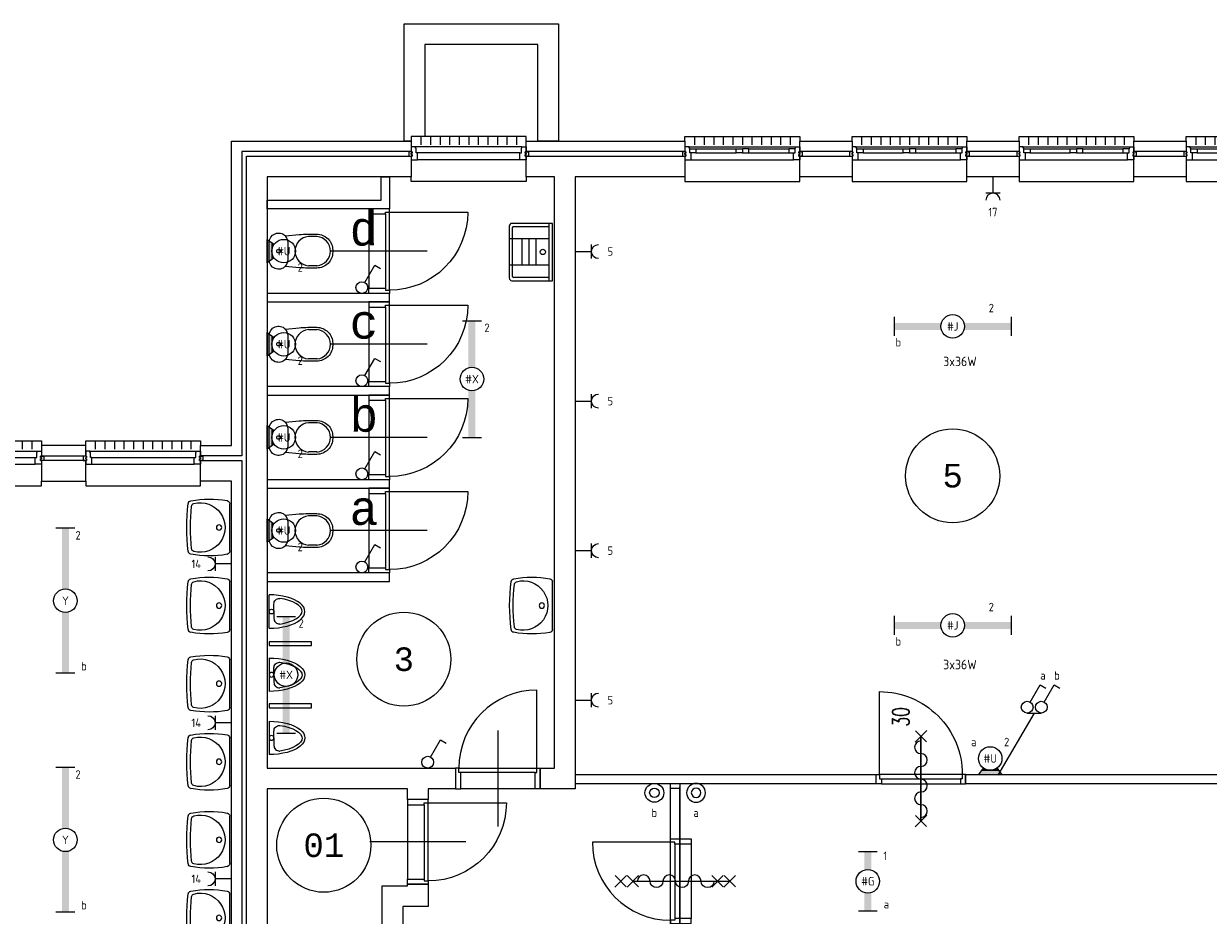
# Model space of a CAD drawing. Header units: millimetres. Extents: x 3141 to 84785, y 12240 to 40624.
# Tile 8 of 19: x 17320 to 29907, y 26779 to 36256. Entities that reach past the tile are written whole.
import ezdxf
from ezdxf.enums import TextEntityAlignment as Align
from ezdxf.xclip import XClip

# ---------------------------------------------------------------- set-up
doc = ezdxf.new("R2010")
doc.units = ezdxf.units.MM
doc.header["$LTSCALE"] = 50
doc.header["$XCLIPFRAME"] = 0
doc.layers.get('0').update_dxf_attribs({"linetype": 'CONTINUOUS'})
for name, color, linetype in [('EL6222--', 3, 'CONTINUOUS'), ('EL6311--', 3, 'CONTINUOUS'), ('Xref', 8, 'CONTINUOUS'), ('Xref-beg26$0$AL$1A---_ALGEMEEN', 8, 'CONTINUOUS'), ('Xref-beg26$0$AT$1A---_TEKST035', 8, 'CONTINUOUS'), ('Xref-beg26$0$AT$1A---_TEKST050', 8, 'CONTINUOUS'), ('Xref-beg26$0$AT$1A---_TEKST070', 8, 'CONTINUOUS')]:
    doc.layers.add(name, color=color, linetype=linetype)
doc.styles.add('buro-018', font='Isocp.shx', dxfattribs={"height": 90})
doc.styles.add('Xref-beg26$0$MONOTXT', font='MONOTXT')
doc.styles.add('Xref-beg26$0$ROMANS', font='ROMANS')

# ---------------------------------------------------------------- blocks, each defined once
blk = doc.blocks.new('*O60')
at = {"layer": 'Xref-beg26$0$AL$1A---_ALGEMEEN', "color": 0, "linetype": 'Continuous', "lineweight": 0}
for p, q in [((-565.5, 130), (565.5, 130)), ((-508.33, 240), (-508.33, 150)), ((-406.66, 240), (-406.66, 150)), ((-305, 240), (-305, 150)), ((-203.33, 240), (-203.33, 150)), ((-101.66, 240), (-101.66, 150)), ((0, 240), (0, 150)), ((101.66, 240), (101.66, 150)), ((203.33, 240), (203.33, 150)), ((305, 240), (305, 150)), ((406.66, 240), (406.66, 150)), ((508.33, 240), (508.33, 150)), ((-493, 106), (-67, 106)), ((-493, 63), (-67, 63)), ((67, 106), (493, 106)), ((67, 63), (493, 63)), ((-543, -9), (543, -9))]:
    blk.add_line(p, q, dxfattribs=at)
for points in [[(-610, 190), (-610, 240), (610, 240), (610, 190)], [(-610, -190), (-610, -240), (610, -240), (610, -190)]]:
    blk.add_lwpolyline(points, dxfattribs=at)
for points in [[(-610, -9), (-545.15, -9), (-543, -6.86), (-543, 63), (-560, 63), (-560, 114), (-565.5, 114), (-565.5, 127.78), (-567.72, 130), (-610, 130), (-610, 76), (-601, 76), (-601, 60), (-610, 60), (-610, 46), (-601, 46), (-601, 30), (-610, 30)], [(610, -9), (545.15, -9), (543, -6.86), (543, 63), (560, 63), (560, 114), (565.5, 114), (565.5, 127.78), (567.72, 130), (610, 130), (610, 76), (601, 76), (601, 60), (610, 60), (610, 46), (601, 46), (601, 30), (610, 30)], [(-635, 30), (-601, 30), (-601, 46), (-610, 46), (-610, 60), (-601, 60), (-601, 76), (-635, 76)], [(-560, 106), (-493, 106), (-493, 63), (-560, 63)], [(-67, 106), (0, 106), (0, 63), (-67, 63)], [(67, 106), (0, 106), (0, 63), (67, 63)], [(560, 106), (493, 106), (493, 63), (560, 63)], [(635, 30), (601, 30), (601, 46), (610, 46), (610, 60), (601, 60), (601, 76), (635, 76)]]:
    blk.add_lwpolyline(points, close=True, dxfattribs=at)
blk = doc.blocks.new('*O61')
at = {"layer": 'Xref-beg26$0$AL$1A---_ALGEMEEN', "color": 0, "linetype": 'Continuous', "lineweight": 0}
for p, q in [((-565.5, 130), (565.5, 130)), ((-508.33, 240), (-508.33, 150)), ((-406.66, 240), (-406.66, 150)), ((-305, 240), (-305, 150)), ((-203.33, 240), (-203.33, 150)), ((-101.66, 240), (-101.66, 150)), ((0, 240), (0, 150)), ((101.66, 240), (101.66, 150)), ((203.33, 240), (203.33, 150)), ((305, 240), (305, 150)), ((406.66, 240), (406.66, 150)), ((508.33, 240), (508.33, 150)), ((-493, 106), (-67, 106)), ((-493, 63), (-67, 63)), ((67, 106), (493, 106)), ((67, 63), (493, 63)), ((-543, -9), (543, -9))]:
    blk.add_line(p, q, dxfattribs=at)
for points in [[(-610, 190), (-610, 240), (610, 240), (610, 190)], [(-610, -190), (-610, -240), (610, -240), (610, -190)]]:
    blk.add_lwpolyline(points, dxfattribs=at)
for points in [[(-610, -9), (-545.15, -9), (-543, -6.86), (-543, 63), (-560, 63), (-560, 114), (-565.5, 114), (-565.5, 127.78), (-567.72, 130), (-610, 130), (-610, 76), (-601, 76), (-601, 60), (-610, 60), (-610, 46), (-601, 46), (-601, 30), (-610, 30)], [(610, -9), (545.15, -9), (543, -6.86), (543, 63), (560, 63), (560, 114), (565.5, 114), (565.5, 127.78), (567.72, 130), (610, 130), (610, 76), (601, 76), (601, 60), (610, 60), (610, 46), (601, 46), (601, 30), (610, 30)], [(-635, 30), (-601, 30), (-601, 46), (-610, 46), (-610, 60), (-601, 60), (-601, 76), (-635, 76)], [(-560, 106), (-493, 106), (-493, 63), (-560, 63)], [(-67, 106), (0, 106), (0, 63), (-67, 63)], [(67, 106), (0, 106), (0, 63), (67, 63)], [(560, 106), (493, 106), (493, 63), (560, 63)], [(635, 30), (601, 30), (601, 46), (610, 46), (610, 60), (601, 60), (601, 76), (635, 76)]]:
    blk.add_lwpolyline(points, close=True, dxfattribs=at)
blk = doc.blocks.new('*O62')
at = {"layer": 'Xref-beg26$0$AL$1A---_ALGEMEEN', "color": 0, "linetype": 'Continuous', "lineweight": 0}
for p, q in [((-565.5, 130), (565.5, 130)), ((-508.33, 240), (-508.33, 150)), ((-406.66, 240), (-406.66, 150)), ((-305, 240), (-305, 150)), ((-203.33, 240), (-203.33, 150)), ((-101.66, 240), (-101.66, 150)), ((0, 240), (0, 150)), ((101.66, 240), (101.66, 150)), ((203.33, 240), (203.33, 150)), ((305, 240), (305, 150)), ((406.66, 240), (406.66, 150)), ((508.33, 240), (508.33, 150)), ((-493, 106), (-67, 106)), ((-493, 63), (-67, 63)), ((67, 106), (493, 106)), ((67, 63), (493, 63)), ((-543, -9), (543, -9))]:
    blk.add_line(p, q, dxfattribs=at)
for points in [[(-610, 190), (-610, 240), (610, 240), (610, 190)], [(-610, -190), (-610, -240), (610, -240), (610, -190)]]:
    blk.add_lwpolyline(points, dxfattribs=at)
for points in [[(-610, -9), (-545.15, -9), (-543, -6.86), (-543, 63), (-560, 63), (-560, 114), (-565.5, 114), (-565.5, 127.78), (-567.72, 130), (-610, 130), (-610, 76), (-601, 76), (-601, 60), (-610, 60), (-610, 46), (-601, 46), (-601, 30), (-610, 30)], [(610, -9), (545.15, -9), (543, -6.86), (543, 63), (560, 63), (560, 114), (565.5, 114), (565.5, 127.78), (567.72, 130), (610, 130), (610, 76), (601, 76), (601, 60), (610, 60), (610, 46), (601, 46), (601, 30), (610, 30)], [(-635, 30), (-601, 30), (-601, 46), (-610, 46), (-610, 60), (-601, 60), (-601, 76), (-635, 76)], [(-560, 106), (-493, 106), (-493, 63), (-560, 63)], [(-67, 106), (0, 106), (0, 63), (-67, 63)], [(67, 106), (0, 106), (0, 63), (67, 63)], [(560, 106), (493, 106), (493, 63), (560, 63)], [(635, 30), (601, 30), (601, 46), (610, 46), (610, 60), (601, 60), (601, 76), (635, 76)]]:
    blk.add_lwpolyline(points, close=True, dxfattribs=at)
blk = doc.blocks.new('*O63')
at = {"layer": 'Xref-beg26$0$AL$1A---_ALGEMEEN', "color": 0, "linetype": 'Continuous', "lineweight": 0}
for p, q in [((-565.5, 130), (565.5, 130)), ((-508.33, 240), (-508.33, 150)), ((-406.66, 240), (-406.66, 150)), ((-305, 240), (-305, 150)), ((-203.33, 240), (-203.33, 150)), ((-101.66, 240), (-101.66, 150)), ((0, 240), (0, 150)), ((101.66, 240), (101.66, 150)), ((203.33, 240), (203.33, 150)), ((305, 240), (305, 150)), ((406.66, 240), (406.66, 150)), ((508.33, 240), (508.33, 150)), ((-493, 106), (-67, 106)), ((-493, 63), (-67, 63)), ((67, 106), (493, 106)), ((67, 63), (493, 63)), ((-543, -9), (543, -9))]:
    blk.add_line(p, q, dxfattribs=at)
for points in [[(-610, 190), (-610, 240), (610, 240), (610, 190)], [(-610, -190), (-610, -240), (610, -240), (610, -190)]]:
    blk.add_lwpolyline(points, dxfattribs=at)
for points in [[(-610, -9), (-545.15, -9), (-543, -6.86), (-543, 63), (-560, 63), (-560, 114), (-565.5, 114), (-565.5, 127.78), (-567.72, 130), (-610, 130), (-610, 76), (-601, 76), (-601, 60), (-610, 60), (-610, 46), (-601, 46), (-601, 30), (-610, 30)], [(610, -9), (545.15, -9), (543, -6.86), (543, 63), (560, 63), (560, 114), (565.5, 114), (565.5, 127.78), (567.72, 130), (610, 130), (610, 76), (601, 76), (601, 60), (610, 60), (610, 46), (601, 46), (601, 30), (610, 30)], [(-635, 30), (-601, 30), (-601, 46), (-610, 46), (-610, 60), (-601, 60), (-601, 76), (-635, 76)], [(-560, 106), (-493, 106), (-493, 63), (-560, 63)], [(-67, 106), (0, 106), (0, 63), (-67, 63)], [(67, 106), (0, 106), (0, 63), (67, 63)], [(560, 106), (493, 106), (493, 63), (560, 63)], [(635, 30), (601, 30), (601, 46), (610, 46), (610, 60), (601, 60), (601, 76), (635, 76)]]:
    blk.add_lwpolyline(points, close=True, dxfattribs=at)
blk = doc.blocks.new('*O106')
at = {"layer": 'Xref-beg26$0$AL$1A---_ALGEMEEN', "color": 0, "linetype": 'Continuous', "lineweight": 0}
for p, q in [((-565.5, 130), (565.5, 130)), ((-508.33, 240), (-508.33, 150)), ((-406.66, 240), (-406.66, 150)), ((-305, 240), (-305, 150)), ((-203.33, 240), (-203.33, 150)), ((-101.66, 240), (-101.66, 150)), ((0, 240), (0, 150)), ((101.66, 240), (101.66, 150)), ((203.33, 240), (203.33, 150)), ((305, 240), (305, 150)), ((406.66, 240), (406.66, 150)), ((508.33, 240), (508.33, 150)), ((-543, 63), (543, 63)), ((-543, -9), (543, -9))]:
    blk.add_line(p, q, dxfattribs=at)
for points in [[(-610, 190), (-610, 240), (610, 240), (610, 190)], [(-610, -190), (-610, -240), (610, -240), (610, -190)]]:
    blk.add_lwpolyline(points, dxfattribs=at)
for points in [[(-610, -9), (-545.15, -9), (-543, -6.86), (-543, 63), (-560, 63), (-560, 114), (-565.5, 114), (-565.5, 127.78), (-567.72, 130), (-610, 130), (-610, 76), (-601, 76), (-601, 60), (-610, 60), (-610, 46), (-601, 46), (-601, 30), (-610, 30)], [(610, -9), (545.15, -9), (543, -6.86), (543, 63), (560, 63), (560, 114), (565.5, 114), (565.5, 127.78), (567.72, 130), (610, 130), (610, 76), (601, 76), (601, 60), (610, 60), (610, 46), (601, 46), (601, 30), (610, 30)], [(-635, 30), (-601, 30), (-601, 46), (-610, 46), (-610, 60), (-601, 60), (-601, 76), (-635, 76)], [(635, 30), (601, 30), (601, 46), (610, 46), (610, 60), (601, 60), (601, 76), (635, 76)]]:
    blk.add_lwpolyline(points, close=True, dxfattribs=at)
blk = doc.blocks.new('*O107')
at = {"layer": 'Xref-beg26$0$AL$1A---_ALGEMEEN', "color": 0, "linetype": 'Continuous', "lineweight": 0}
for p, q in [((-565.5, 130), (565.5, 130)), ((-508.33, 240), (-508.33, 150)), ((-406.66, 240), (-406.66, 150)), ((-305, 240), (-305, 150)), ((-203.33, 240), (-203.33, 150)), ((-101.66, 240), (-101.66, 150)), ((0, 240), (0, 150)), ((101.66, 240), (101.66, 150)), ((203.33, 240), (203.33, 150)), ((305, 240), (305, 150)), ((406.66, 240), (406.66, 150)), ((508.33, 240), (508.33, 150)), ((-543, 63), (543, 63)), ((-543, -9), (543, -9))]:
    blk.add_line(p, q, dxfattribs=at)
for points in [[(-610, 190), (-610, 240), (610, 240), (610, 190)], [(-610, -190), (-610, -240), (610, -240), (610, -190)]]:
    blk.add_lwpolyline(points, dxfattribs=at)
for points in [[(-610, -9), (-545.15, -9), (-543, -6.86), (-543, 63), (-560, 63), (-560, 114), (-565.5, 114), (-565.5, 127.78), (-567.72, 130), (-610, 130), (-610, 76), (-601, 76), (-601, 60), (-610, 60), (-610, 46), (-601, 46), (-601, 30), (-610, 30)], [(610, -9), (545.15, -9), (543, -6.86), (543, 63), (560, 63), (560, 114), (565.5, 114), (565.5, 127.78), (567.72, 130), (610, 130), (610, 76), (601, 76), (601, 60), (610, 60), (610, 46), (601, 46), (601, 30), (610, 30)], [(-635, 30), (-601, 30), (-601, 46), (-610, 46), (-610, 60), (-601, 60), (-601, 76), (-635, 76)], [(635, 30), (601, 30), (601, 46), (610, 46), (610, 60), (601, 60), (601, 76), (635, 76)]]:
    blk.add_lwpolyline(points, close=True, dxfattribs=at)
blk = doc.blocks.new('*O110')
at = {"layer": 'Xref-beg26$0$AL$1A---_ALGEMEEN', "color": 0, "linetype": 'Continuous', "lineweight": 0}
for p, q in [((565.5, 130), (-565.5, 130)), ((-508.33, 240), (-508.33, 150)), ((-406.66, 240), (-406.66, 150)), ((-305, 240), (-305, 150)), ((-203.33, 240), (-203.33, 150)), ((-101.66, 240), (-101.66, 150)), ((0, 240), (0, 150)), ((101.66, 240), (101.66, 150)), ((203.33, 240), (203.33, 150)), ((305, 240), (305, 150)), ((406.66, 240), (406.66, 150)), ((508.33, 240), (508.33, 150)), ((543, 63), (-543, 63)), ((543, -9), (-543, -9))]:
    blk.add_line(p, q, dxfattribs=at)
for points in [[(610, 190), (610, 240), (-610, 240), (-610, 190)], [(610, -190), (610, -240), (-610, -240), (-610, -190)]]:
    blk.add_lwpolyline(points, dxfattribs=at)
for points in [[(-610, -9), (-545.15, -9), (-543, -6.86), (-543, 63), (-560, 63), (-560, 114), (-565.5, 114), (-565.5, 127.78), (-567.72, 130), (-610, 130), (-610, 76), (-601, 76), (-601, 60), (-610, 60), (-610, 46), (-601, 46), (-601, 30), (-610, 30)], [(610, -9), (545.15, -9), (543, -6.86), (543, 63), (560, 63), (560, 114), (565.5, 114), (565.5, 127.78), (567.72, 130), (610, 130), (610, 76), (601, 76), (601, 60), (610, 60), (610, 46), (601, 46), (601, 30), (610, 30)], [(-635, 30), (-601, 30), (-601, 46), (-610, 46), (-610, 60), (-601, 60), (-601, 76), (-635, 76)], [(635, 30), (601, 30), (601, 46), (610, 46), (610, 60), (601, 60), (601, 76), (635, 76)]]:
    blk.add_lwpolyline(points, close=True, dxfattribs=at)
blk = doc.blocks.new('Xref-beg26$0$ED0881')
at = {"layer": 'Xref-beg26$0$AL$1A---_ALGEMEEN', "color": 0, "linetype": 'Continuous', "lineweight": 0}
for p, q in [((475, -400), (475, 500)), ((915, 0), (35, 0)), ((55, 100), (895, 100)), ((55, 45), (895, 45))]:
    blk.add_line(p, q, dxfattribs=at)
for points in [[(55, 100), (0, 100), (0, 0), (35, 0), (35, 45), (55, 45), (55, 100)], [(950, 0), (915, 0), (915, 45), (895, 45), (895, 100), (950, 100), (950, 0)]]:
    blk.add_lwpolyline(points, close=True, dxfattribs=at)
blk.add_lwpolyline([(35, 0), (35, -880, 0.414214), (915, 0)], format="xyb", dxfattribs=at)
blk = doc.blocks.new('Xref-beg26$0$ED0831')
at = {"layer": 'Xref-beg26$0$AL$1A---_ALGEMEEN', "color": 0, "linetype": 'Continuous', "lineweight": 0}
for p, q in [((450, -400), (450, 620)), ((0, 0), (0, 220)), ((0, 220), (55, 220)), ((55, 220), (845, 220)), ((55, 220), (55, 45)), ((900, 220), (845, 220)), ((845, 220), (845, 45)), ((900, 0), (900, 220)), ((35, 0), (0, 0)), ((55, 45), (35, 45)), ((35, 45), (35, 0)), ((35, 0), (35, -830)), ((865, 0), (35, 0)), ((55, 45), (845, 45)), ((845, 45), (865, 45)), ((865, 45), (865, 0)), ((865, 0), (900, 0))]:
    blk.add_line(p, q, dxfattribs=at)
blk.add_arc((35, 0), 830, 270, 360, dxfattribs=at)
blk = doc.blocks.new('Xref-beg26$0$CLOS02')
at = {"layer": 'Xref-beg26$0$AL$1A---_ALGEMEEN', "color": 0, "linetype": 'Continuous', "lineweight": 0}
for p, q in [((-92, -220), (92, -220)), ((-155, -528), (-155, -436)), ((155, -528), (155, -436)), ((-1, -670), (1, -670))]:
    blk.add_line(p, q, dxfattribs=at)
blk.add_lwpolyline([(-176, -338), (-162, -192, -0.674333), (-92, -20), (92, -20, -0.674333), (162, -192), (176, -338, -0.023285), (180, -431), (180, -525, -0.414214), (10, -695), (-10, -695, -0.414214), (-180, -525), (-180, -431, -0.023285), (-176, -338)], format="xyb", dxfattribs=at)
blk.add_circle((0, -120), 20, dxfattribs=at)
for centre, radius, start, end in [((-92, -120), 100, 225.9727, 270), ((92, -120), 100, 270, 314.0273), ((0, -450), 156, 4.9264, 175.0736), ((0, -514), 156, 184.9259, 355.0741)]:
    blk.add_arc(centre, radius, start, end, dxfattribs=at)
blk = doc.blocks.new('Xref-beg26$0$URIN03')
at = {"layer": 'Xref-beg26$0$AL$1A---_ALGEMEEN', "color": 0, "linetype": 'Continuous', "lineweight": 0}
for p, q in [((-177, -50), (-178, -50)), ((178, -50), (177, -50))]:
    blk.add_line(p, q, dxfattribs=at)
blk.add_lwpolyline([(-178, -20), (178, -20)], dxfattribs=at)
for points in [[(7, -70), (-72, -70, 0.414214), (-132, -130), (-132, -133)], [(0, -70), (80, -70, -0.414214), (140, -130), (140, -133)]]:
    blk.add_lwpolyline(points, format="xyb", dxfattribs=at)
blk.add_circle((0, -45), 25, dxfattribs=at)
for centre, major_axis, ratio, start_param, end_param in [((0, -20), (0, -380), 0.467105, 4.712389, 7.853982), ((7, -20), (0, -350), 0.421429, 5.041111, 6.283185), ((0, -20), (0, -350), 0.421429, 0, 1.242074)]:
    blk.add_ellipse(centre, major_axis=major_axis, ratio=ratio, start_param=start_param, end_param=end_param, dxfattribs=at)
blk = doc.blocks.new('Xref-beg26$0$WT01')
at = {"layer": 'Xref-beg26$0$AL$1A---_ALGEMEEN', "color": 0, "linetype": 'Continuous', "lineweight": 0}
blk.add_line((-253, -20), (253, -20), dxfattribs=at)
blk.add_circle((0, -133), 28.1, dxfattribs=at)
for centre, radius, start, end in [((766, -236), 1068, 169.7983, 190.5514), ((-253, -53), 33, 90, 169.9973), ((0, -332), 263, 344.8667, 195.1333), ((253, -53), 33, 10.0027, 90), ((-766, -236), 1068, 349.4486, 10.2017), ((-252, -426), 33, 190.3455, 263.1425), ((0, 1669), 2144, 263.1425, 276.8575), ((-222, -392), 33, 195.1333, 263.9582), ((0, 1707), 2144, 263.9582, 276.0418), ((222, -392), 33, 276.0418, 344.8667), ((252, -426), 33, 276.8575, 349.6545)]:
    blk.add_arc(centre, radius, start, end, dxfattribs=at)
blk = doc.blocks.new('Xref-beg26$0$UG61')
at = {"layer": 'Xref-beg26$0$AL$1A---_ALGEMEEN', "color": 0, "linetype": 'Continuous', "lineweight": 0}
for p, q in [((305, -20), (-305, -20)), ((-305, -20), (-305, -450)), ((305, -55), (-305, -55)), ((-270, -435), (-270, -55)), ((-140, -55), (-140, -480)), ((140, -55), (140, -480)), ((270, -55), (270, -435)), ((305, -450), (305, -20)), ((140, -192), (-140, -192)), ((140, -268), (-140, -268)), ((140, -342), (-140, -342)), ((-275, -480), (275, -480)), ((260, -445), (-260, -445))]:
    blk.add_line(p, q, dxfattribs=at)
blk.add_circle((-1, -122), 28.1, dxfattribs=at)
for centre, radius, start, end in [((-275, -450), 30, 180, 270), ((-260, -435), 10, 180, 270), ((260, -435), 10, 270, 360), ((275, -450), 30, 270, 360)]:
    blk.add_arc(centre, radius, start, end, dxfattribs=at)
blk = doc.blocks.new('Xref-beg26$0$BRW60')
at = {"layer": 'Xref-beg26$0$AL$1A---_ALGEMEEN', "color": 0, "linetype": 'Continuous', "lineweight": 0}
for p, q in [((-61.42, 393.58), (61.44, 516.42)), ((59.2, 395.81), (-59.18, 514.19)), ((-61.42, -506.42), (61.44, -383.58)), ((59.2, -504.19), (-59.18, -385.81))]:
    blk.add_line(p, q, dxfattribs=at)
blk = doc.blocks.new('Xref-beg26$0$DR30BZ')
at = {"layer": 'Xref-beg26$0$AL$1A---_ALGEMEEN', "color": 0, "linetype": 'Continuous', "lineweight": 0}
blk.add_line((-450, 0), (450, 0), dxfattribs=at)
for centre, start, end in [((-339, 0), 180, 360), ((-204, 0), 360, 180), ((-68, 0), 180, 360), ((68, 0), 360, 180), ((204, 0), 180, 360), ((339, 0), 360, 180)]:
    blk.add_arc(centre, 67.8, start, end, dxfattribs=at)
at = {"layer": 'Xref-beg26$0$AL$1A---_ALGEMEEN', "color": 0, "linetype": 'Continuous', "lineweight": 0, "rotation": 270}
blk.add_blockref('Xref-beg26$0$BRW60', (0, 0), dxfattribs=at)
at = {"layer": 'Xref-beg26$0$AT$1A---_TEKST035', "linetype": 'Continuous', "lineweight": 0, "style": 'Xref-beg26$0$ROMANS', "width": 0.666667}
blk.add_text('30', height=180, dxfattribs=at).set_placement((559, 123))
blk = doc.blocks.new('*O138')
at = {"layer": 'Xref-beg26$0$AL$1A---_ALGEMEEN', "color": 0, "linetype": 'Continuous', "lineweight": 0}
blk.add_lwpolyline([(0, -407, 1), (0, -271, -1), (0, -136, 1), (0, 0, -1), (0, 136, 1), (0, 271, -1), (0, 407)], format="xyb", dxfattribs=at)
blk = doc.blocks.new('Xref-beg26$0$BRW00')
at = {"layer": 'Xref-beg26$0$AL$1A---_ALGEMEEN', "color": 0, "linetype": 'Continuous', "lineweight": 0}
blk.add_blockref('*O138', (0, 0), dxfattribs=at)
blk = doc.blocks.new('*O169')
at = {"layer": 'Xref-beg26$0$AL$1A---_ALGEMEEN', "color": 0, "linetype": 'Continuous', "lineweight": 0}
for p, q in [((-518.58, 61.43), (-641.42, -61.42)), ((-520.81, -59.18), (-639.19, 59.2)), ((-388.58, 61.43), (-511.42, -61.42)), ((-390.81, -59.18), (-509.19, 59.2)), ((-450, 0.01), (450, 0.01)), ((511.42, 61.43), (388.58, -61.42)), ((509.19, -59.18), (390.81, 59.2)), ((641.42, 61.43), (518.58, -61.42)), ((639.19, -59.18), (520.81, 59.2))]:
    blk.add_line(p, q, dxfattribs=at)
at = {"layer": 'Xref-beg26$0$AL$1A---_ALGEMEEN', "color": 0, "linetype": 'Continuous', "lineweight": 0, "yscale": -1, "rotation": 270}
blk.add_blockref('Xref-beg26$0$BRW00', (5, 0.01), dxfattribs=at)
blk = doc.blocks.new('*O168')
at = {"layer": 'Xref-beg26$0$AL$1A---_ALGEMEEN', "color": 0, "linetype": 'Continuous', "lineweight": 0}
blk.add_line((169.29, -695), (169.29, 1005), dxfattribs=at)
for points in [[(169.29, -1040), (69.29, -1040), (69.29, 1040), (169.29, 1040)], [(169.29, 985), (69.29, 985), (69.29, 1040), (169.29, 1040)], [(169.29, -1040), (69.29, -1040), (69.29, -985), (169.29, -985)]]:
    blk.add_lwpolyline(points, close=True, dxfattribs=at)
at = {"layer": 'Xref-beg26$0$AL$1A---_ALGEMEEN', "color": 0, "linetype": 'Continuous', "lineweight": 0, "rotation": 270}
blk.add_blockref('Xref-beg26$0$ED0831', (69.29, 450), dxfattribs=at)
at = {"layer": 'Xref-beg26$0$AL$1A---_ALGEMEEN', "color": 0, "linetype": 'Continuous', "lineweight": 0}
blk.add_blockref('*O169', (119.29, -0.01), dxfattribs=at)
blk = doc.blocks.new('Xref-beg26')
at = {"layer": 'Xref-beg26$0$AL$1A---_ALGEMEEN', "linetype": 'Continuous', "lineweight": 0}
blk.add_line((100429.43, 93531.32), (100429.43, 91831.32), dxfattribs=at)
for points in [[(97500.43, 101641.32), (99140.43, 101641.32), (99140.43, 100393.82), (98920.43, 100393.82), (98920.43, 101421.32), (97720.43, 101421.32), (97720.43, 100443.82), (97575.43, 100443.82), (97575.43, 100393.82), (97500.43, 100393.82)], [(95665.43, 100393.82), (97575.43, 100393.82), (97575.43, 100283.82), (95775.43, 100283.82), (95775.43, 97048.82), (95335.43, 97048.82), (95335.43, 97158.82), (95665.43, 97158.82)], [(100483.43, 100283.82), (98795.43, 100283.82), (98795.43, 100393.82), (100483.43, 100393.82)], [(101703.43, 100393.82), (102258.43, 100393.82), (102258.43, 100283.82), (101703.43, 100283.82)], [(103478.43, 100393.82), (104033.43, 100393.82), (104033.43, 100283.82), (103478.43, 100283.82)], [(105253.43, 100393.82), (105808.43, 100393.82), (105808.43, 100283.82), (105253.43, 100283.82)], [(95825.43, 100233.82), (97575.43, 100233.82), (97575.43, 100013.82), (96045.43, 100013.82), (96045.43, 93728.82), (98045.43, 93728.82), (98045.43, 93508.82), (97755.43, 93508.82), (97755.43, 93393.82), (97535.43, 93393.82), (97535.43, 93508.82), (96045.43, 93508.82), (96045.43, 88823.82), (95665.43, 88823.82), (95665.43, 88933.82), (94570.43, 88933.82), (94570.43, 89153.82), (95665.43, 89153.82), (95665.43, 96778.82), (95335.43, 96778.82), (95335.43, 96998.82), (95775.43, 96998.82), (95775.43, 88933.82), (95825.43, 88933.82)], [(98795.43, 100233.82), (100483.43, 100233.82), (100483.43, 100013.82), (99315.43, 100013.82), (99315.43, 93508.82), (98945.43, 93508.82), (98945.43, 93728.82), (99095.43, 93728.82), (99095.43, 100013.82), (98795.43, 100013.82)], [(101703.43, 100233.82), (102258.43, 100233.82), (102258.43, 100013.82), (101703.43, 100013.82)], [(103478.43, 100233.82), (104033.43, 100233.82), (104033.43, 100013.82), (103478.43, 100013.82)], [(105253.43, 100233.82), (105808.43, 100233.82), (105808.43, 100013.82), (105253.43, 100013.82)], [(97255.43, 100013.82), (97345.43, 100013.82), (97345.43, 99673.82), (96045.43, 99673.82), (96045.43, 99763.82), (97255.43, 99763.82)], [(96045.43, 98683.82), (97345.43, 98683.82), (97345.43, 98773.82), (96045.43, 98773.82)], [(96045.43, 97693.82), (97345.43, 97693.82), (97345.43, 97783.82), (96045.43, 97783.82)], [(93645.43, 97048.82), (94115.43, 97048.82), (94115.43, 97158.82), (93645.43, 97158.82)], [(93645.43, 96778.82), (94115.43, 96778.82), (94115.43, 96998.82), (93645.43, 96998.82)], [(96045.43, 96703.82), (97345.43, 96703.82), (97345.43, 96793.82), (96045.43, 96793.82)], [(96045.43, 95713.82), (97345.43, 95713.82), (97345.43, 95803.82), (96045.43, 95803.82)], [(96065.43, 95031.82), (96515.43, 95031.82), (96515.43, 95071.82), (96065.43, 95071.82)], [(96065.43, 94370.82), (96515.43, 94370.82), (96515.43, 94410.82), (96065.43, 94410.82)], [(99315.43, 93566.32), (102515.43, 93566.32), (102515.43, 93656.32), (99315.43, 93656.32)], [(103465.43, 93566.32), (110760.43, 93566.32), (110760.43, 93656.32), (103465.43, 93656.32)], [(97535.43, 92493.82), (97755.43, 92493.82), (97755.43, 92258.82), (97485.43, 92258.82), (97485.43, 91011.34), (97265.43, 91050.14), (97265.43, 92478.82), (97535.43, 92478.82)]]:
    blk.add_lwpolyline(points, close=True, dxfattribs=at)
for centre in [(103327.93598, 96835.07003), (97496.02923, 94886.36152), (96645.4383, 92908.8367)]:
    blk.add_circle(centre, 500, dxfattribs=at)
for name, p in [('*O110', (98185.43, 100203.82)), ('*O60', (101093.43, 100203.82)), ('*O61', (102868.43, 100203.82)), ('*O62', (104643.43, 100203.82)), ('*O63', (106418.43, 100203.82)), ('*O106', (93035.43, 96968.82)), ('*O107', (94725.43, 96968.82)), ('*O168', (100260.14, 92526.32))]:
    blk.add_blockref(name, p, dxfattribs=at)
at = {"layer": 'Xref-beg26$0$AL$1A---_ALGEMEEN', "linetype": 'Continuous', "lineweight": 0, "yscale": -1}
for name, p, rotation in [('Xref-beg26$0$ED0831', (97345.43, 99673.82), 270), ('Xref-beg26$0$ED0831', (97345.43, 98683.82), 270), ('Xref-beg26$0$ED0831', (97345.43, 97693.82), 270), ('Xref-beg26$0$ED0831', (97345.43, 96703.82), 270), ('Xref-beg26$0$WT01', (95665.43, 96286.32), 90), ('Xref-beg26$0$WT01', (95665.43, 95456.32), 90), ('Xref-beg26$0$WT01', (99095.43, 95456.32), 90), ('Xref-beg26$0$WT01', (95665.43, 94626.32), 90), ('Xref-beg26$0$URIN03', (96045.43, 94721.32), 270), ('Xref-beg26$0$URIN03', (96045.43, 94049.82), 270), ('Xref-beg26$0$WT01', (95665.43, 93796.32), 90), ('Xref-beg26$0$ED0831', (97755.43, 93393.82), 270), ('Xref-beg26$0$WT01', (95665.43, 92966.32), 90), ('Xref-beg26$0$WT01', (95665.43, 92136.32), 90)]:
    blk.add_blockref(name, p, dxfattribs=dict(at, rotation=rotation))
at = {"layer": 'Xref-beg26$0$AL$1A---_ALGEMEEN', "linetype": 'Continuous', "lineweight": 0}
for name, p, rotation in [('Xref-beg26$0$UG61', (99095.43, 99213.82), 270), ('Xref-beg26$0$CLOS02', (96045.43, 99223.82), 90), ('Xref-beg26$0$CLOS02', (96045.43, 98233.82), 90), ('Xref-beg26$0$CLOS02', (96045.43, 97243.82), 90), ('Xref-beg26$0$CLOS02', (96045.43, 96253.82), 90), ('Xref-beg26$0$URIN03', (96045.43, 95392.82), 90), ('Xref-beg26$0$ED0831', (98945.43, 93728.82), 180), ('Xref-beg26$0$DR30BZ', (102990.43, 93611.32), 90)]:
    blk.add_blockref(name, p, dxfattribs=dict(at, rotation=rotation))
at = {"layer": 'Xref-beg26$0$AL$1A---_ALGEMEEN', "linetype": 'Continuous', "lineweight": 0, "yscale": -1}
blk.add_blockref('Xref-beg26$0$ED0881', (102515.43, 93661.32), dxfattribs=at)
at = {"layer": 'Xref-beg26$0$AT$1A---_TEKST050', "linetype": 'Continuous', "lineweight": 0, "style": 'Xref-beg26$0$MONOTXT'}
for s, p in [('5', (103327.93, 96835.07)), ('3', (97496.02, 94886.36)), ('01', (96645.42, 92908.82))]:
    blk.add_text(s, height=250.00002, dxfattribs=at).set_placement(p, align=Align.MIDDLE)
at = {"layer": 'Xref-beg26$0$AT$1A---_TEKST070', "linetype": 'Continuous', "lineweight": 0, "style": 'Xref-beg26$0$MONOTXT'}
for s, p in [('d', (96919.95, 99458.98)), ('c', (96919.95, 98468.98)), ('b', (96919.95, 97478.98)), ('a', (96919.95, 96488.98))]:
    blk.add_text(s, height=349.99998, dxfattribs=at).set_placement(p, align=Align.MIDDLE_LEFT)
blk = doc.blocks.new('1115B61540')
at = {"color": 0}
for p, q in [((-15.4, 2), (-15.4, -2)), ((15.4, 2), (15.4, -2))]:
    blk.add_line(p, q, dxfattribs=at)
at = {"color": 0, "linetype": 'Continuous'}
blk.add_circle((0, 0), 2.5, dxfattribs=at)
at = {"color": 0}
for points in [[(-2.5, 0.75), (-15.4, 0.75), (-2.5, -0.75), (-15.4, -0.75)], [(2.5, 0.75), (15.4, 0.75), (2.5, -0.75), (15.4, -0.75)]]:
    blk.add_solid(points, dxfattribs=at)
at = {"color": 0, "linetype": 'Continuous', "style": 'buro-018'}
for tag, p in [('E_GKAST', (0, 8)), ('E_GROEP', (0, 5)), ('E_SGROEP', (4.5, 5)), ('E_ARMCODE', (0, 0)), ('E_SLET', (4.5, -3))]:
    blk.add_attdef(tag, text='', height=1.8, dxfattribs=at).set_placement(p, align=Align.MIDDLE)
blk = doc.blocks.new('E00135')
at = {"color": 0}
for p, q in [((-2.5, -3.5), (-1.45, -2.03)), ((-1.79, -2.5), (1.79, -2.5)), ((1.45, -2.03), (2.5, -3.5)), ((2.5, -3.5), (-2.5, -3.5))]:
    blk.add_line(p, q, dxfattribs=at)
for points in [[(-1.79, -2.5), (1.79, -2.5), (-2.5, -3.5), (2.5, -3.5)], [(-1.45, -2.03), (-0.5, -2.5), (-1.79, -2.5)], [(1.45, -2.03), (0.5, -2.5), (1.79, -2.5)]]:
    blk.add_solid(points, dxfattribs=at)
blk = doc.blocks.new('1115B3A-WA4')
at = {"color": 0, "linetype": 'Continuous'}
blk.add_circle((0, 0), 2.5, dxfattribs=at)
at = {"color": 0, "zscale": 50}
blk.add_blockref('E00135', (0, 0), dxfattribs=at)
at = {"color": 0, "linetype": 'Continuous', "style": 'buro-018'}
for tag, p in [('E_GKAST', (0, 8)), ('E_GROEP', (0, 5)), ('E_SGROEP', (4.5, 5)), ('E_ARMCODE', (0, 0)), ('E_SLET', (4.5, -1))]:
    blk.add_attdef(tag, text='', height=1.8, dxfattribs=at).set_placement(p, align=Align.MIDDLE)
blk = doc.blocks.new('1115B61240')
at = {"color": 0}
for p, q in [((-12.4, 2), (-12.4, -2)), ((12.4, 2), (12.4, -2))]:
    blk.add_line(p, q, dxfattribs=at)
at = {"color": 0, "linetype": 'Continuous'}
blk.add_circle((0, 0), 2.5, dxfattribs=at)
at = {"color": 0}
for points in [[(-2.5, 0.75), (-12.4, 0.75), (-2.5, -0.75), (-12.4, -0.75)], [(2.5, 0.75), (12.4, 0.75), (2.5, -0.75), (12.4, -0.75)]]:
    blk.add_solid(points, dxfattribs=at)
at = {"color": 0, "linetype": 'Continuous', "style": 'buro-018'}
for tag, p in [('E_GKAST', (0, 8)), ('E_GROEP', (0, 5)), ('E_SGROEP', (4.5, 5)), ('E_ARMCODE', (0, 0)), ('E_SLET', (4.5, -3))]:
    blk.add_attdef(tag, text='', height=1.8, dxfattribs=at).set_placement(p, align=Align.MIDDLE)
blk = doc.blocks.new('1114A1')
at = {"color": 0, "linetype": 'Continuous'}
for p, q in [((0.62, 3.33), (2.74, 7)), ((2.74, 7), (3.95, 6.3))]:
    blk.add_line(p, q, dxfattribs=at)
blk.add_circle((0, 2.25), 1.25, dxfattribs=at)
at = {"color": 0, "linetype": 'Continuous', "style": 'buro-018'}
for tag, p in [('E_SLET1', (3.36, 9)), ('E_GROEP', (0, 0)), ('E_GKAST', (0, 0))]:
    blk.add_attdef(tag, text='', height=1.8, dxfattribs=at).set_placement(p, align=Align.MIDDLE)
at = {"color": 0, "linetype": 'Continuous', "style": 'buro-018', "flags": 1}
for tag in ['E_MATCODE', 'E_SGROEP']:
    blk.add_attdef(tag, text='', height=1.8, dxfattribs=at).set_placement((0, 0), align=Align.MIDDLE)
blk = doc.blocks.new('111304')
at = {"color": 0, "linetype": 'Continuous'}
for p, q in [((-1.5, 4.5), (1.5, 4.5)), ((0, 1), (0, 4.5))]:
    blk.add_line(p, q, dxfattribs=at)
blk.add_arc((0, 6), 1.5, 180, 0, dxfattribs=at)
at = {"color": 0, "linetype": 'Continuous', "style": 'buro-018'}
for tag, p in [('E_GKAST', (0, 11.5)), ('E_GROEP', (0, 8.5)), ('E_SGROEP', (4.5, 8.5))]:
    blk.add_attdef(tag, text='', height=1.8, dxfattribs=at).set_placement(p, align=Align.MIDDLE)
at = {"color": 0, "linetype": 'Continuous', "style": 'buro-018', "flags": 1}
for tag, p in [('E_VERMCODE', (13, 8.5)), ('E_MATCODE', (0, 0))]:
    blk.add_attdef(tag, text='', height=1.8, dxfattribs=at).set_placement(p, align=Align.MIDDLE)
blk = doc.blocks.new('1115B6630')
at = {"color": 0}
for p, q in [((-6.3, 2), (-6.3, -2)), ((6.3, 2), (6.3, -2))]:
    blk.add_line(p, q, dxfattribs=at)
at = {"color": 0, "linetype": 'Continuous'}
blk.add_circle((0, 0), 2.5, dxfattribs=at)
at = {"color": 0}
for points in [[(-2.5, 0.75), (-6.3, 0.75), (-2.5, -0.75), (-6.3, -0.75)], [(2.5, 0.75), (6.3, 0.75), (2.5, -0.75), (6.3, -0.75)]]:
    blk.add_solid(points, dxfattribs=at)
at = {"color": 0, "linetype": 'Continuous', "style": 'buro-018'}
for tag, p in [('E_GKAST', (0, 8)), ('E_GROEP', (0, 5)), ('E_SGROEP', (4.5, 5)), ('E_ARMCODE', (0, 0)), ('E_SLET', (4.5, -3))]:
    blk.add_attdef(tag, text='', height=1.8, dxfattribs=at).set_placement(p, align=Align.MIDDLE)
blk = doc.blocks.new('111410')
at = {"color": 0, "linetype": 'Continuous'}
for radius in [2, 1]:
    blk.add_circle((0, 3), radius, dxfattribs=at)
at = {"color": 0, "linetype": 'Continuous', "style": 'buro-018'}
for tag, p in [('E_SLET1', (0, 7)), ('E_GROEP', (0, 0)), ('E_GKAST', (0, 0))]:
    blk.add_attdef(tag, text='', height=1.8, dxfattribs=at).set_placement(p, align=Align.MIDDLE)
at = {"color": 0, "linetype": 'Continuous', "style": 'buro-018', "flags": 1}
for tag in ['E_MATCODE', 'E_SGROEP']:
    blk.add_attdef(tag, text='', height=1.8, dxfattribs=at).set_placement((0, 0), align=Align.MIDDLE)

msp = doc.modelspace()

# ---------------------------------------------------------------- linework, layer by layer
at = {"layer": 'EL6311--', "color": 1}
for p, q in [((28058, 28929), (27670, 28268)), ((27983, 28929), (28133, 28929))]:
    msp.add_line(p, q, dxfattribs=at)

# ---------------------------------------------------------------- block references
at = {"layer": 'EL6222--'}
ref = msp.add_blockref('111304', (27619, 34679), dxfattribs=dict(at, xscale=50, yscale=50, zscale=50, rotation=180))
ref.add_attrib('E_GROEP', '17', dxfattribs={"layer": '0', "color": 1, "linetype": 'Continuous', "height": 90, "style": 'buro-018'}).set_placement((27619, 34254), align=Align.MIDDLE)
ref = msp.add_blockref('111304', (23128, 33834), dxfattribs=dict(at, xscale=-50, yscale=50, zscale=50, rotation=270))
ref.add_attrib('E_GROEP', '5', dxfattribs={"layer": '0', "color": 1, "linetype": 'Continuous', "height": 90, "style": 'buro-018'}).set_placement((23553, 33834), align=Align.MIDDLE)
ref = msp.add_blockref('111304', (23128, 32245), dxfattribs=dict(at, xscale=-50, yscale=50, zscale=50, rotation=270))
ref.add_attrib('E_GROEP', '5', dxfattribs={"layer": '0', "color": 1, "linetype": 'Continuous', "height": 90, "style": 'buro-018'}).set_placement((23553, 32245), align=Align.MIDDLE)
ref = msp.add_blockref('111304', (23128, 30655), dxfattribs=dict(at, xscale=-50, yscale=50, zscale=50, rotation=270))
ref.add_attrib('E_GROEP', '5', dxfattribs={"layer": '0', "color": 1, "linetype": 'Continuous', "height": 90, "style": 'buro-018'}).set_placement((23553, 30655), align=Align.MIDDLE)
ref = msp.add_blockref('111304', (19578, 30514), dxfattribs=dict(at, xscale=-50, yscale=50, zscale=50, rotation=90))
ref.add_attrib('E_GROEP', '14', dxfattribs={"layer": '0', "color": 1, "linetype": 'Continuous', "height": 90, "style": 'buro-018'}).set_placement((19153, 30514), align=Align.MIDDLE)
ref = msp.add_blockref('111304', (23128, 29066), dxfattribs=dict(at, xscale=-50, yscale=50, zscale=50, rotation=270))
ref.add_attrib('E_GROEP', '5', dxfattribs={"layer": '0', "color": 1, "linetype": 'Continuous', "height": 90, "style": 'buro-018'}).set_placement((23553, 29066), align=Align.MIDDLE)
ref = msp.add_blockref('111304', (19578, 28826), dxfattribs=dict(at, xscale=-50, yscale=50, zscale=50, rotation=90))
ref.add_attrib('E_GROEP', '14', dxfattribs={"layer": '0', "color": 1, "linetype": 'Continuous', "height": 90, "style": 'buro-018'}).set_placement((19153, 28826), align=Align.MIDDLE)
ref = msp.add_blockref('111304', (19578, 27166), dxfattribs=dict(at, xscale=-50, yscale=50, zscale=50, rotation=90))
ref.add_attrib('E_GROEP', '14', dxfattribs={"layer": '0', "color": 1, "linetype": 'Continuous', "height": 90, "style": 'buro-018'}).set_placement((19153, 27166), align=Align.MIDDLE)
at = {"layer": 'EL6311--'}
ref = msp.add_blockref('1115B3A-WA4', (20083, 33839), dxfattribs=dict(at, xscale=50, yscale=50, zscale=50, rotation=270))
ref.add_attrib('E_ARMCODE', '#U', dxfattribs={"layer": '0', "color": 1, "linetype": 'Continuous', "height": 90, "style": 'buro-018'}).set_placement((20083, 33839), align=Align.MIDDLE)
ref.add_attrib('E_GROEP', '2', dxfattribs={"layer": '0', "color": 1, "linetype": 'Continuous', "height": 90, "style": 'buro-018'}).set_placement((20258, 33664), align=Align.MIDDLE)
at = {"layer": 'EL6311--', "xscale": 50, "yscale": 50, "zscale": 50}
for p in [(20913, 33339), (20913, 32349), (20913, 31359), (20913, 30369), (21613, 28294)]:
    msp.add_blockref('1114A1', p, dxfattribs=at)
at = {"layer": 'EL6311--'}
ref = msp.add_blockref('1115B61240', (27191, 33039), dxfattribs=dict(at, xscale=50, yscale=50, zscale=50))
ref.add_attrib('E_ARMCODE', '#J', dxfattribs={"layer": '0', "color": 1, "linetype": 'Continuous', "height": 90, "style": 'buro-018'}).set_placement((27191, 33039), align=Align.MIDDLE)
ref.add_attrib('E_SLET', 'b', dxfattribs={"layer": '0', "color": 1, "linetype": 'Continuous', "height": 90, "style": 'buro-018'}).set_placement((26614, 32870), align=Align.MIDDLE)
ref.add_attrib('E_GROEP', '2', dxfattribs={"layer": '0', "color": 1, "linetype": 'Continuous', "height": 90, "style": 'buro-018'}).set_placement((27601, 33234), align=Align.MIDDLE)
ref = msp.add_blockref('1115B61240', (22083, 32479), dxfattribs=dict(at, xscale=50, yscale=50, zscale=50, rotation=90))
ref.add_attrib('E_ARMCODE', '#X', dxfattribs={"layer": '0', "color": 1, "linetype": 'Continuous', "height": 90, "style": 'buro-018'}).set_placement((22083, 32479), align=Align.MIDDLE)
ref.add_attrib('E_GROEP', '2', dxfattribs={"layer": '0', "color": 1, "linetype": 'Continuous', "height": 90, "style": 'buro-018'}).set_placement((22243, 33024), align=Align.MIDDLE)
ref = msp.add_blockref('1115B3A-WA4', (20083, 32849), dxfattribs=dict(at, xscale=50, yscale=50, zscale=50, rotation=270))
ref.add_attrib('E_ARMCODE', '#U', dxfattribs={"layer": '0', "color": 1, "linetype": 'Continuous', "height": 90, "style": 'buro-018'}).set_placement((20083, 32849), align=Align.MIDDLE)
ref.add_attrib('E_GROEP', '2', dxfattribs={"layer": '0', "color": 1, "linetype": 'Continuous', "height": 90, "style": 'buro-018'}).set_placement((20258, 32674), align=Align.MIDDLE)
ref = msp.add_blockref('1115B3A-WA4', (20083, 31859), dxfattribs=dict(at, xscale=50, yscale=50, zscale=50, rotation=270))
ref.add_attrib('E_ARMCODE', '#U', dxfattribs={"layer": '0', "color": 1, "linetype": 'Continuous', "height": 90, "style": 'buro-018'}).set_placement((20083, 31859), align=Align.MIDDLE)
ref.add_attrib('E_GROEP', '2', dxfattribs={"layer": '0', "color": 1, "linetype": 'Continuous', "height": 90, "style": 'buro-018'}).set_placement((20258, 31684), align=Align.MIDDLE)
ref = msp.add_blockref('1115B3A-WA4', (20083, 30869), dxfattribs=dict(at, xscale=50, yscale=50, zscale=50, rotation=270))
ref.add_attrib('E_ARMCODE', '#U', dxfattribs={"layer": '0', "color": 1, "linetype": 'Continuous', "height": 90, "style": 'buro-018'}).set_placement((20083, 30869), align=Align.MIDDLE)
ref.add_attrib('E_GROEP', '2', dxfattribs={"layer": '0', "color": 1, "linetype": 'Continuous', "height": 90, "style": 'buro-018'}).set_placement((20258, 30694), align=Align.MIDDLE)
ref = msp.add_blockref('1115B61540', (17763, 30123), dxfattribs=dict(at, xscale=50, yscale=50, zscale=50, rotation=270))
ref.add_attrib('E_ARMCODE', 'Y', dxfattribs={"layer": '0', "color": 1, "linetype": 'Continuous', "height": 90, "style": 'buro-018'}).set_placement((17763, 30123), align=Align.MIDDLE)
ref.add_attrib('E_SLET', 'b', dxfattribs={"layer": '0', "color": 1, "linetype": 'Continuous', "height": 90, "style": 'buro-018'}).set_placement((17961, 29428), align=Align.MIDDLE)
ref.add_attrib('E_GROEP', '2', dxfattribs={"layer": '0', "color": 1, "linetype": 'Continuous', "height": 90, "style": 'buro-018'}).set_placement((17898, 30818), align=Align.MIDDLE)
ref = msp.add_blockref('1115B61240', (27191, 29861), dxfattribs=dict(at, xscale=50, yscale=50, zscale=50))
ref.add_attrib('E_ARMCODE', '#J', dxfattribs={"layer": '0', "color": 1, "linetype": 'Continuous', "height": 90, "style": 'buro-018'}).set_placement((27191, 29861), align=Align.MIDDLE)
ref.add_attrib('E_SLET', 'b', dxfattribs={"layer": '0', "color": 1, "linetype": 'Continuous', "height": 90, "style": 'buro-018'}).set_placement((26614, 29691), align=Align.MIDDLE)
ref.add_attrib('E_GROEP', '2', dxfattribs={"layer": '0', "color": 1, "linetype": 'Continuous', "height": 90, "style": 'buro-018'}).set_placement((27601, 30056), align=Align.MIDDLE)
ref = msp.add_blockref('1115B61240', (20108, 29336), dxfattribs=dict(at, xscale=50, yscale=50, zscale=50, rotation=90))
ref.add_attrib('E_ARMCODE', '#X', dxfattribs={"layer": '0', "color": 1, "linetype": 'Continuous', "height": 90, "style": 'buro-018'}).set_placement((20108, 29336), align=Align.MIDDLE)
ref.add_attrib('E_GROEP', '2', dxfattribs={"layer": '0', "color": 1, "linetype": 'Continuous', "height": 90, "style": 'buro-018'}).set_placement((20268, 29881), align=Align.MIDDLE)
ref = msp.add_blockref('1114A1', (27983, 28879), dxfattribs=dict(at, xscale=50, yscale=50, zscale=50))
ref.add_attrib('E_SLET1', 'a', dxfattribs={"layer": '0', "color": 1, "linetype": 'Continuous', "height": 90, "style": 'buro-018'}).set_placement((28150, 29329), align=Align.MIDDLE)
ref = msp.add_blockref('1114A1', (28133, 28879), dxfattribs=dict(at, xscale=50, yscale=50, zscale=50))
ref.add_attrib('E_SLET1', 'b', dxfattribs={"layer": '0', "color": 1, "linetype": 'Continuous', "height": 90, "style": 'buro-018'}).set_placement((28300, 29329), align=Align.MIDDLE)
ref = msp.add_blockref('1115B3A-WA4', (27590, 28446), dxfattribs=dict(at, xscale=50, yscale=50, zscale=50))
ref.add_attrib('E_ARMCODE', '#U', dxfattribs={"layer": '0', "color": 1, "linetype": 'Continuous', "height": 90, "style": 'buro-018'}).set_placement((27590, 28446), align=Align.MIDDLE)
ref.add_attrib('E_SLET', 'a', dxfattribs={"layer": '0', "color": 1, "linetype": 'Continuous', "height": 90, "style": 'buro-018'}).set_placement((27415, 28621), align=Align.MIDDLE)
ref.add_attrib('E_GROEP', '2', dxfattribs={"layer": '0', "color": 1, "linetype": 'Continuous', "height": 90, "style": 'buro-018'}).set_placement((27765, 28621), align=Align.MIDDLE)
ref = msp.add_blockref('1115B61540', (17763, 27581), dxfattribs=dict(at, xscale=50, yscale=50, zscale=50, rotation=270))
ref.add_attrib('E_ARMCODE', 'Y', dxfattribs={"layer": '0', "color": 1, "linetype": 'Continuous', "height": 90, "style": 'buro-018'}).set_placement((17763, 27581), align=Align.MIDDLE)
ref.add_attrib('E_SLET', 'b', dxfattribs={"layer": '0', "color": 1, "linetype": 'Continuous', "height": 90, "style": 'buro-018'}).set_placement((17961, 26887), align=Align.MIDDLE)
ref.add_attrib('E_GROEP', '2', dxfattribs={"layer": '0', "color": 1, "linetype": 'Continuous', "height": 90, "style": 'buro-018'}).set_placement((17898, 28276), align=Align.MIDDLE)
ref = msp.add_blockref('111410', (24021, 28231), dxfattribs=dict(at, xscale=50, yscale=50, zscale=50, rotation=180))
ref.add_attrib('E_SLET1', 'b', dxfattribs={"layer": '0', "color": 1, "linetype": 'Continuous', "height": 90, "style": 'buro-018'}).set_placement((24021, 27869), align=Align.MIDDLE)
ref = msp.add_blockref('111410', (24464, 28231), dxfattribs=dict(at, xscale=-50, yscale=50, zscale=50, rotation=180))
ref.add_attrib('E_SLET1', 'a', dxfattribs={"layer": '0', "color": 1, "linetype": 'Continuous', "height": 90, "style": 'buro-018'}).set_placement((24464, 27869), align=Align.MIDDLE)
ref = msp.add_blockref('1115B6630', (26289, 27141), dxfattribs=dict(at, xscale=50, yscale=50, zscale=50, rotation=90))
ref.add_attrib('E_ARMCODE', '#G', dxfattribs={"layer": '0', "color": 1, "linetype": 'Continuous', "height": 90, "style": 'buro-018'}).set_placement((26289, 27141), align=Align.MIDDLE)
ref.add_attrib('E_SLET', 'a', dxfattribs={"layer": '0', "color": 1, "linetype": 'Continuous', "height": 90, "style": 'buro-018'}).set_placement((26487, 26897), align=Align.MIDDLE)
ref.add_attrib('E_GROEP', '1', dxfattribs={"layer": '0', "color": 1, "linetype": 'Continuous', "height": 90, "style": 'buro-018'}).set_placement((26474, 27411), align=Align.MIDDLE)
at = {"layer": 'Xref'}
ref = msp.add_blockref('Xref-beg26', (-76137, -65385), dxfattribs=at)
XClip(ref).set_block_clipping_path([(78990.3724838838, 77624.9615581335), (160922.2916472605, 106219.4632938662)])

# ---------------------------------------------------------------- texts
at = {"layer": 'EL6222--', "color": 1, "style": 'buro-018'}
for p in [(27090, 32616), (27090, 29394)]:
    msp.add_text('3x36W', height=101.2, dxfattribs=at).set_placement(p)

doc.saveas('drawing.dxf')
